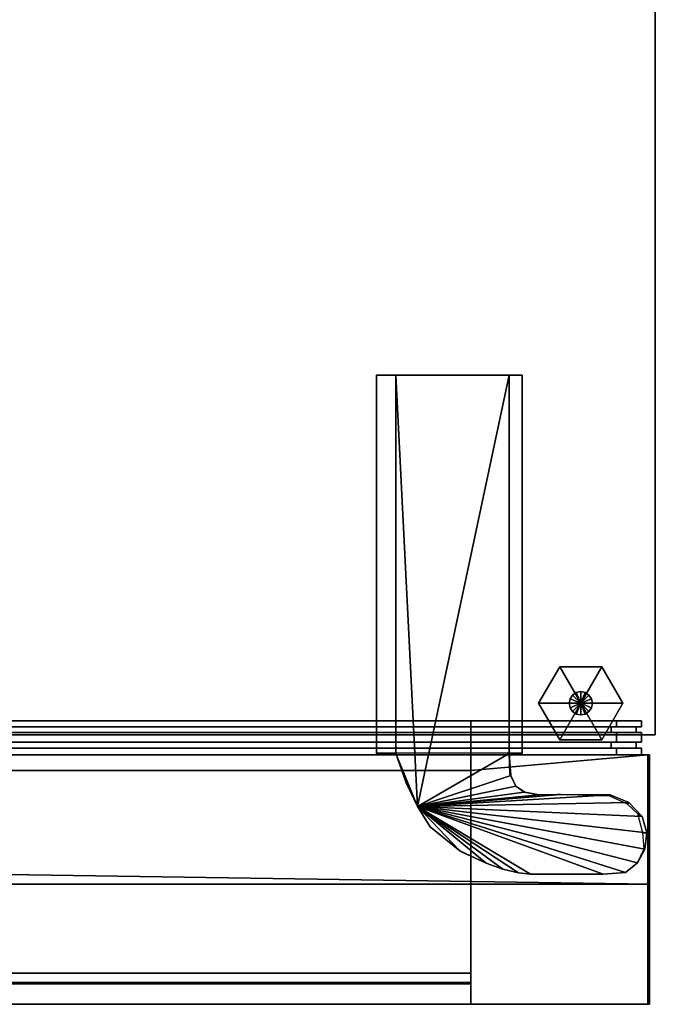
# Model space of a CAD drawing. Extents: x -17.9 to 17.9, y -13.9 to 13.9.
# Tile 4 of 4: x 9 to 17.9, y -13.9 to 0. Entities that reach past the tile are written whole.
import ezdxf

# ---------------------------------------------------------------- set-up
doc = ezdxf.new("R2010")
doc.units = 0
doc.linetypes.add('SOLIDLINE', pattern=[0])
doc.layers.add('BSH_B36CL80ENS_SYMBOL__2', color=7, linetype='SOLIDLINE')
doc.layers.add('BSH_B36CL80ENS_SYMBOL__3', color=7, linetype='SOLIDLINE')

msp = doc.modelspace()

# ---------------------------------------------------------------- linework, layer by layer
at = {"layer": 'BSH_B36CL80ENS_SYMBOL__2', "color": 7}
for points in [[(-17.9203, -10.0763, 0.632927), (-17.9203, 13.8704, 0.632927), (17.9203, 13.8704, 0.632927), (17.9203, -10.0763, 0.632927)], [(-17.9203, 13.8704, 71.2279), (-17.9203, -10.0763, 71.2279), (17.9203, -10.0763, 71.2279), (17.9203, 13.8704, 71.2279)], [(17.9203, 13.8704, 0.632927), (17.9203, 13.8704, 71.2279), (17.9203, -10.0763, 71.2279), (17.9203, -10.0763, 0.632927)], [(13.9918, -5.00943, 71.3807), (13.9918, -5.00638, 70.4769), (13.9918, -10.333, 70.4769), (13.9918, -10.336, 71.3807)], [(13.9918, -10.333, 70.4769), (13.9918, -5.00638, 70.4769), (14.2652, -5.00638, 70.4769), (14.2652, -10.333, 70.4769)], [(13.9918, -5.00638, 70.4769), (13.9918, -5.00943, 71.3807), (14.2652, -5.00943, 71.3807), (14.2652, -5.00638, 70.4769)], [(13.9918, -5.00943, 71.3807), (13.9918, -10.336, 71.3807), (14.2652, -10.336, 71.3807), (14.2652, -5.00943, 71.3807)], [(14.2652, -5.00638, 70.4769), (15.8625, -5.00638, 70.4769), (15.8625, -10.333, 70.4769), (14.2652, -10.333, 70.4769)], [(14.2652, -5.00943, 71.3807), (15.8625, -5.00943, 71.3807), (15.8625, -5.00638, 70.4769), (14.2652, -5.00638, 70.4769)], [(14.569, -11.0847, 71.3807), (15.8625, -5.00943, 71.3807), (14.2652, -5.00943, 71.3807)], [(14.569, -11.0847, 71.3807), (14.2652, -5.00943, 71.3807), (14.2652, -10.336, 71.3807)], [(14.569, -11.0847, 71.3807), (15.8625, -10.336, 71.3807), (15.8625, -5.00943, 71.3807)], [(16.0449, -5.00943, 71.3807), (16.0449, -5.00638, 70.4769), (15.8625, -5.00638, 70.4769), (15.8625, -5.00943, 71.3807)], [(16.0449, -5.00638, 70.4769), (16.0449, -10.333, 70.4769), (15.8625, -10.333, 70.4769), (15.8625, -5.00638, 70.4769)], [(16.0449, -10.336, 71.3807), (16.0449, -5.00943, 71.3807), (15.8625, -5.00943, 71.3807), (15.8625, -10.336, 71.3807)], [(16.0449, -5.00638, 70.4769), (16.0449, -5.00943, 71.3807), (16.0449, -10.336, 71.3807), (16.0449, -10.333, 70.4769)], [(16.7187, -9.5671, 0.748782), (16.7062, -9.62977, 0.748782), (16.87, -9.62977, 0.748783)], [(16.7542, -9.51397, 0.748782), (16.7187, -9.5671, 0.748782), (16.87, -9.62977, 0.748783)], [(16.8073, -9.47848, 0.748782), (16.7542, -9.51397, 0.748782), (16.87, -9.62977, 0.748783)], [(16.87, -9.46601, 0.748782), (16.8073, -9.47848, 0.748782), (16.87, -9.62977, 0.748783)], [(16.9327, -9.47848, 0.748782), (16.87, -9.46601, 0.748782), (16.87, -9.62977, 0.748783)], [(16.9858, -9.51397, 0.748782), (16.9327, -9.47848, 0.748782), (16.87, -9.62977, 0.748783)], [(17.0213, -9.5671, 0.748782), (16.9858, -9.51397, 0.748782), (16.87, -9.62977, 0.748783)], [(17.0338, -9.62977, 0.748782), (17.0213, -9.5671, 0.748782), (16.87, -9.62977, 0.748783)], [(16.7062, -9.62977, 0.748782), (16.7187, -9.69243, 0.748782), (16.87, -9.62977, 0.748783)], [(16.7187, -9.69243, 0.748782), (16.7542, -9.74556, 0.748782), (16.87, -9.62977, 0.748783)], [(16.7542, -9.74556, 0.748782), (16.8073, -9.78106, 0.748782), (16.87, -9.62977, 0.748783)], [(16.8073, -9.78106, 0.748782), (16.87, -9.79352, 0.748782), (16.87, -9.62977, 0.748783)], [(17.0213, -9.69243, 0.748782), (17.0338, -9.62977, 0.748782), (16.87, -9.62977, 0.748783)], [(16.9858, -9.74556, 0.748782), (17.0213, -9.69243, 0.748782), (16.87, -9.62977, 0.748783)], [(16.9327, -9.78106, 0.748782), (16.9858, -9.74556, 0.748782), (16.87, -9.62977, 0.748783)], [(16.87, -9.79352, 0.748782), (16.9327, -9.78106, 0.748782), (16.87, -9.62977, 0.748783)], [(-15.2857, -9.95989, 37.1333), (15.322, -9.95989, 37.1333), (15.322, -9.87727, 37.1333), (-15.2857, -9.87727, 37.1333)], [(-15.2857, -9.87727, 27.6807), (15.322, -9.87727, 27.6807), (15.322, -9.95989, 27.6807), (-15.2857, -9.95989, 27.6807)], [(-15.2857, -9.95989, 26.1047), (15.322, -9.95989, 26.1047), (15.322, -9.87727, 26.1047), (-15.2857, -9.87727, 26.1047)], [(-15.2857, -9.87727, 2.07591), (15.322, -9.87727, 2.07591), (15.322, -9.95989, 2.07591), (-15.2857, -9.95989, 2.07591)], [(-15.2857, -9.95989, 27.7561), (15.322, -9.95989, 27.7561), (15.322, -10.0429, 27.7561), (-15.2857, -10.0429, 27.7561)], [(15.322, -9.95989, 37.1333), (-15.2857, -9.95989, 37.1333), (-15.2857, -9.95989, 37.058), (15.322, -9.95989, 37.058)], [(15.322, -9.95989, 37.058), (-15.2857, -9.95989, 37.058), (-15.2857, -10.0429, 37.058), (15.322, -10.0429, 37.058)], [(-15.2857, -9.95989, 27.6807), (15.322, -9.95989, 27.6807), (15.322, -9.95989, 27.7561), (-15.2857, -9.95989, 27.7561)], [(-15.2857, -9.95989, 2.15126), (15.322, -9.95989, 2.15126), (15.322, -10.0429, 2.15126), (-15.2857, -10.0429, 2.15126)], [(15.322, -9.95989, 26.1047), (-15.2857, -9.95989, 26.1047), (-15.2857, -9.95989, 26.0293), (15.322, -9.95989, 26.0293)], [(15.322, -9.95989, 26.0293), (-15.2857, -9.95989, 26.0293), (-15.2857, -10.0429, 26.0293), (15.322, -10.0429, 26.0293)], [(-15.2857, -9.95989, 2.07591), (15.322, -9.95989, 2.07591), (15.322, -9.95989, 2.15126), (-15.2857, -9.95989, 2.15126)], [(2.53211, -9.95989, 38.2839), (2.53211, -9.87726, 38.2839), (17.3717, -9.8772, 38.2839), (17.3717, -9.95989, 38.2839)], [(2.53211, -9.95989, 69.9362), (17.3717, -9.95989, 69.9362), (17.3717, -9.87727, 69.9362), (2.53211, -9.87727, 69.9362)], [(2.53211, -9.95989, 69.9362), (2.53211, -9.95996, 69.8608), (17.2963, -9.95989, 69.8608), (17.3717, -9.95989, 69.9362)], [(2.53211, -9.95989, 38.2839), (17.3717, -9.95989, 38.2839), (17.2963, -9.95989, 38.3592), (2.53211, -9.95996, 38.3592)], [(2.53211, -9.95996, 69.8608), (2.53211, -10.0429, 69.8608), (17.2963, -10.0429, 69.8608), (17.2963, -9.95989, 69.8608)], [(2.53211, -9.95996, 38.3592), (17.2963, -9.95989, 38.3592), (17.2963, -10.0429, 38.3592), (2.53211, -10.0429, 38.3592)], [(15.322, -9.95989, 37.1333), (17.7263, -9.95989, 37.1333), (17.7263, -9.87727, 37.1333), (15.322, -9.87727, 37.1333)], [(15.322, -9.95989, 26.1047), (17.7263, -9.95989, 26.1047), (17.7263, -9.87727, 26.1047), (15.322, -9.87727, 26.1047)], [(15.322, -9.87727, 2.07591), (17.7263, -9.87727, 2.07591), (17.7263, -9.95989, 2.07591), (15.322, -9.95989, 2.07591)], [(15.322, -9.87727, 27.6807), (17.7263, -9.87727, 27.6807), (17.7263, -9.95989, 27.6807), (15.322, -9.95989, 27.6807)], [(15.322, -9.95989, 37.058), (15.322, -10.0429, 37.058), (17.651, -10.0429, 37.058), (17.651, -9.95989, 37.058)], [(15.322, -9.95989, 27.7561), (17.651, -9.95989, 27.7561), (17.651, -10.0429, 27.7561), (15.322, -10.0429, 27.7561)], [(15.322, -9.95989, 27.6807), (17.7263, -9.95989, 27.6807), (17.651, -9.95989, 27.7561), (15.322, -9.95989, 27.7561)], [(15.322, -9.95989, 2.15126), (17.651, -9.95989, 2.15126), (17.651, -10.0429, 2.15126), (15.322, -10.0429, 2.15126)], [(15.322, -9.95989, 2.07591), (17.7263, -9.95989, 2.07591), (17.651, -9.95989, 2.15126), (15.322, -9.95989, 2.15126)], [(15.322, -9.95989, 26.1047), (15.322, -9.95989, 26.0293), (17.651, -9.95989, 26.0293), (17.7263, -9.95989, 26.1047)], [(15.322, -9.95989, 26.0293), (15.322, -10.0429, 26.0293), (17.651, -10.0429, 26.0293), (17.651, -9.95989, 26.0293)], [(15.322, -9.95989, 37.1333), (15.322, -9.95989, 37.058), (17.651, -9.95989, 37.058), (17.7263, -9.95989, 37.1333)], [(17.3717, -9.95989, 41.1724), (17.2963, -9.95989, 41.1724), (17.2963, -9.95989, 38.3592), (17.3717, -9.95989, 38.2839)], [(17.2963, -9.95989, 41.1724), (17.2963, -9.95989, 68.7649), (17.2963, -10.0429, 68.7649), (17.2963, -10.0429, 41.1724)], [(17.3717, -9.95989, 41.1724), (17.3717, -9.95989, 68.7649), (17.2963, -9.95989, 68.7649), (17.2963, -9.95989, 41.1724)], [(17.2963, -9.95989, 41.1724), (17.2963, -10.0429, 41.1724), (17.2963, -10.0429, 38.3592), (17.2963, -9.95989, 38.3592)], [(17.2963, -9.95989, 68.7649), (17.2963, -9.95989, 69.8608), (17.2963, -10.0429, 69.8608), (17.2963, -10.0429, 68.7649)], [(17.3717, -9.95989, 68.7649), (17.3717, -9.95989, 69.9362), (17.2963, -9.95989, 69.8608), (17.2963, -9.95989, 68.7649)], [(17.3717, -9.95989, 41.1724), (17.3717, -9.95989, 38.2839), (17.3717, -9.8772, 38.2839), (17.3717, -9.87721, 41.1724)], [(17.3717, -9.95989, 68.7649), (17.3717, -9.95989, 41.1724), (17.3717, -9.87721, 41.1724), (17.3717, -9.87726, 68.7649)], [(17.3717, -9.95989, 68.7649), (17.3717, -9.87726, 68.7649), (17.3717, -9.87727, 69.9362), (17.3717, -9.95989, 69.9362)], [(17.7263, -9.95989, 36.4766), (17.651, -9.95989, 36.4766), (17.651, -9.95989, 27.7561), (17.7263, -9.95989, 27.6807)], [(17.7263, -9.95989, 36.4766), (17.7263, -9.95989, 37.1333), (17.651, -9.95989, 37.058), (17.651, -9.95989, 36.4766)], [(17.7263, -9.95989, 25.448), (17.651, -9.95989, 25.448), (17.651, -9.95989, 2.15126), (17.7263, -9.95989, 2.07591)], [(17.651, -9.95989, 36.4766), (17.651, -10.0429, 36.4766), (17.651, -10.0429, 27.7561), (17.651, -9.95989, 27.7561)], [(17.651, -9.95989, 25.448), (17.651, -10.0429, 25.448), (17.651, -10.0429, 2.15126), (17.651, -9.95989, 2.15126)], [(17.651, -9.95989, 36.4766), (17.651, -9.95989, 37.058), (17.651, -10.0429, 37.058), (17.651, -10.0429, 36.4766)], [(17.7263, -9.95989, 25.448), (17.7263, -9.95989, 26.1047), (17.651, -9.95989, 26.0293), (17.651, -9.95989, 25.448)], [(17.651, -9.95989, 25.448), (17.651, -9.95989, 26.0293), (17.651, -10.0429, 26.0293), (17.651, -10.0429, 25.448)], [(17.7263, -9.87727, 36.4766), (17.7263, -9.95989, 36.4766), (17.7263, -9.95989, 27.6807), (17.7263, -9.87727, 27.6807)], [(17.7263, -9.87727, 25.448), (17.7263, -9.95989, 25.448), (17.7263, -9.95989, 2.07591), (17.7263, -9.87727, 2.07591)], [(17.7263, -9.87727, 36.4766), (17.7263, -9.87727, 37.1333), (17.7263, -9.95989, 37.1333), (17.7263, -9.95989, 36.4766)], [(17.7263, -9.87727, 25.448), (17.7263, -9.87727, 26.1047), (17.7263, -9.95989, 26.1047), (17.7263, -9.95989, 25.448)], [(17.9203, -10.0763, 0.632927), (17.9203, -10.0763, 71.2279), (-17.9203, -10.0763, 71.2279), (-17.9203, -10.0763, 0.632927)], [(15.322, -10.0429, 37.1333), (-15.2857, -10.0429, 37.1333), (-15.2857, -10.1769, 37.1333), (15.322, -10.1769, 37.1333)], [(15.322, -10.0429, 27.6807), (-15.2857, -10.0429, 27.6807), (-15.2857, -10.0429, 27.7561), (15.322, -10.0429, 27.7561)], [(-15.2857, -10.0429, 27.6807), (15.322, -10.0429, 27.6807), (15.322, -10.1769, 27.6807), (-15.2857, -10.1769, 27.6807)], [(15.322, -10.0429, 2.07591), (-15.2857, -10.0429, 2.07591), (-15.2857, -10.0429, 2.15126), (15.322, -10.0429, 2.15126)], [(-15.2857, -10.0429, 2.07591), (15.322, -10.0429, 2.07591), (15.322, -10.1769, 2.07591), (-15.2857, -10.1769, 2.07591)], [(-15.2857, -10.0429, 26.1047), (15.322, -10.0429, 26.1047), (15.322, -10.0429, 26.0293), (-15.2857, -10.0429, 26.0293)], [(15.322, -10.0429, 26.1047), (-15.2857, -10.0429, 26.1047), (-15.2857, -10.1769, 26.1047), (15.322, -10.1769, 26.1047)], [(-15.2857, -10.0429, 37.1333), (15.322, -10.0429, 37.1333), (15.322, -10.0429, 37.058), (-15.2857, -10.0429, 37.058)], [(2.53211, -10.0429, 38.2839), (2.53211, -10.0429, 38.3592), (17.2963, -10.0429, 38.3592), (17.3717, -10.0429, 38.2839)], [(2.53211, -10.1769, 38.2839), (2.53211, -10.0429, 38.2839), (17.3717, -10.0429, 38.2839), (17.3717, -10.1769, 38.2839)], [(2.53211, -10.0429, 69.9362), (17.3717, -10.0429, 69.9362), (17.2963, -10.0429, 69.8608), (2.53211, -10.0429, 69.8608)], [(2.53211, -10.1769, 69.9362), (17.3717, -10.1769, 69.9362), (17.3717, -10.0429, 69.9362), (2.53211, -10.0429, 69.9362)], [(15.322, -10.0429, 37.1333), (17.7263, -10.0429, 37.1333), (17.651, -10.0429, 37.058), (15.322, -10.0429, 37.058)], [(15.322, -10.0429, 37.1333), (15.322, -10.1769, 37.1333), (17.7263, -10.1769, 37.1333), (17.7263, -10.0429, 37.1333)], [(15.322, -10.0429, 26.1047), (17.7263, -10.0429, 26.1047), (17.651, -10.0429, 26.0293), (15.322, -10.0429, 26.0293)], [(15.322, -10.0429, 26.1047), (15.322, -10.1769, 26.1047), (17.7263, -10.1769, 26.1047), (17.7263, -10.0429, 26.1047)], [(15.322, -10.0429, 2.07591), (15.322, -10.0429, 2.15126), (17.651, -10.0429, 2.15126), (17.7263, -10.0429, 2.07591)], [(15.322, -10.0429, 2.07591), (17.7263, -10.0429, 2.07591), (17.7263, -10.1769, 2.07591), (15.322, -10.1769, 2.07591)], [(15.322, -10.0429, 27.6807), (17.7263, -10.0429, 27.6807), (17.7263, -10.1769, 27.6807), (15.322, -10.1769, 27.6807)], [(15.322, -10.0429, 27.6807), (15.322, -10.0429, 27.7561), (17.651, -10.0429, 27.7561), (17.7263, -10.0429, 27.6807)], [(17.3717, -10.0429, 68.7649), (17.2963, -10.0429, 68.7649), (17.2963, -10.0429, 69.8608), (17.3717, -10.0429, 69.9362)], [(17.3717, -10.0429, 41.1724), (17.3717, -10.0429, 38.2839), (17.2963, -10.0429, 38.3592), (17.2963, -10.0429, 41.1724)], [(17.3717, -10.0429, 68.7649), (17.3717, -10.0429, 41.1724), (17.2963, -10.0429, 41.1724), (17.2963, -10.0429, 68.7649)], [(17.3717, -10.1769, 68.7649), (17.3717, -10.0429, 68.7649), (17.3717, -10.0429, 69.9362), (17.3717, -10.1769, 69.9362)], [(17.3717, -10.1769, 41.1724), (17.3717, -10.1769, 38.2839), (17.3717, -10.0429, 38.2839), (17.3717, -10.0429, 41.1724)], [(17.3717, -10.1769, 68.7649), (17.3717, -10.1769, 41.1724), (17.3717, -10.0429, 41.1724), (17.3717, -10.0429, 68.7649)], [(17.7263, -10.0429, 36.4766), (17.7263, -10.0429, 27.6807), (17.651, -10.0429, 27.7561), (17.651, -10.0429, 36.4766)], [(17.7263, -10.0429, 25.448), (17.651, -10.0429, 25.448), (17.651, -10.0429, 26.0293), (17.7263, -10.0429, 26.1047)], [(17.7263, -10.0429, 25.448), (17.7263, -10.0429, 2.07591), (17.651, -10.0429, 2.15126), (17.651, -10.0429, 25.448)], [(17.7263, -10.0429, 36.4766), (17.651, -10.0429, 36.4766), (17.651, -10.0429, 37.058), (17.7263, -10.0429, 37.1333)], [(17.7263, -10.0429, 36.4766), (17.7263, -10.1769, 37.1333), (17.7263, -10.1769, 27.6807), (17.7263, -10.0429, 27.6807)], [(17.7263, -10.0429, 25.448), (17.7263, -10.1769, 25.448), (17.7263, -10.1769, 2.07591), (17.7263, -10.0429, 2.07591)], [(17.7263, -10.0429, 25.448), (17.7263, -10.0429, 26.1047), (17.7263, -10.1769, 26.1047), (17.7263, -10.1769, 25.448)], [(17.7263, -10.0429, 36.4766), (17.7263, -10.0429, 37.1333), (17.7263, -10.1769, 37.1333)], [(-15.2857, -10.1769, 27.6807), (15.322, -10.1769, 27.6807), (15.322, -10.1769, 27.7561), (-15.2857, -10.1769, 27.7561)], [(15.322, -10.1769, 37.058), (-15.2857, -10.1769, 37.058), (-15.2857, -10.2599, 37.058), (15.322, -10.2599, 37.058)], [(-15.2857, -10.1769, 27.7561), (15.322, -10.1769, 27.7561), (15.322, -10.2599, 27.7561), (-15.2857, -10.2599, 27.7561)], [(15.322, -10.1769, 26.0293), (-15.2857, -10.1769, 26.0293), (-15.2857, -10.2599, 26.0293), (15.322, -10.2599, 26.0293)], [(-15.2857, -10.1769, 2.15126), (15.322, -10.1769, 2.15126), (15.322, -10.2599, 2.15126), (-15.2857, -10.2599, 2.15126)], [(-15.2857, -10.1769, 2.07591), (15.322, -10.1769, 2.07591), (15.322, -10.1769, 2.15126), (-15.2857, -10.1769, 2.15126)], [(15.322, -10.1769, 37.1333), (-15.2857, -10.1769, 37.1333), (-15.2857, -10.1769, 37.058), (15.322, -10.1769, 37.058)], [(15.322, -10.1769, 26.1047), (-15.2857, -10.1769, 26.1047), (-15.2857, -10.1769, 26.0293), (15.322, -10.1769, 26.0293)], [(15.322, -10.2599, 37.1333), (-15.2857, -10.2599, 37.1333), (-15.2857, -10.3582, 37.1333), (15.322, -10.3582, 37.1333)], [(15.322, -10.2599, 27.6807), (-15.2857, -10.2599, 27.6807), (-15.2857, -10.2599, 27.7561), (15.322, -10.2599, 27.7561)], [(-15.2857, -10.2599, 37.1333), (15.322, -10.2599, 37.1333), (15.322, -10.2599, 37.058), (-15.2857, -10.2599, 37.058)], [(-15.2857, -10.2599, 26.1047), (15.322, -10.2599, 26.1047), (15.322, -10.2599, 26.0293), (-15.2857, -10.2599, 26.0293)], [(-15.2857, -10.2599, 2.07591), (15.322, -10.2599, 2.07591), (15.322, -10.3582, 2.07591), (-15.2857, -10.3582, 2.07591)], [(15.322, -10.2599, 2.07591), (-15.2857, -10.2599, 2.07591), (-15.2857, -10.2599, 2.15126), (15.322, -10.2599, 2.15126)], [(15.322, -10.2599, 26.1047), (-15.2857, -10.2599, 26.1047), (-15.2857, -10.3582, 26.1047), (15.322, -10.3582, 26.1047)], [(-15.2857, -10.2599, 27.6807), (15.322, -10.2599, 27.6807), (15.322, -10.3582, 27.6807), (-15.2857, -10.3582, 27.6807)], [(2.53211, -10.177, 69.8608), (2.53211, -10.26, 69.8608), (17.2963, -10.2599, 69.8608), (17.2963, -10.1769, 69.8608)], [(2.53211, -10.1769, 69.9362), (2.53211, -10.177, 69.8608), (17.2963, -10.1769, 69.8608), (17.3717, -10.1769, 69.9362)], [(2.53211, -10.26, 38.3592), (2.53211, -10.177, 38.3592), (17.2963, -10.1769, 38.3592), (17.2963, -10.2599, 38.3592)], [(2.53211, -10.1769, 38.2839), (17.3717, -10.1769, 38.2839), (17.2963, -10.1769, 38.3592), (2.53211, -10.177, 38.3592)], [(2.53211, -10.2599, 69.9362), (2.53211, -10.3582, 69.9362), (17.3717, -10.3582, 69.9362), (17.3717, -10.2599, 69.9362)], [(2.53211, -10.2599, 38.2839), (2.53211, -10.26, 38.3592), (17.2963, -10.2599, 38.3592), (17.3717, -10.2599, 38.2839)], [(2.53211, -10.2599, 69.9362), (17.3717, -10.2599, 69.9362), (17.2963, -10.2599, 69.8608), (2.53211, -10.26, 69.8608)], [(2.53211, -10.2599, 38.2839), (17.3717, -10.2599, 38.2839), (17.3717, -10.3582, 38.2839), (2.53211, -10.3582, 38.2839)], [(15.322, -10.1769, 37.1333), (15.322, -10.1769, 37.058), (17.651, -10.1769, 37.058), (17.7263, -10.1769, 37.1333)], [(15.322, -10.1769, 27.6807), (17.7263, -10.1769, 27.6807), (17.651, -10.1769, 27.7561), (15.322, -10.1769, 27.7561)], [(15.322, -10.1769, 27.7561), (17.651, -10.1769, 27.7561), (17.651, -10.2599, 27.7561), (15.322, -10.2599, 27.7561)], [(15.322, -10.1769, 37.058), (15.322, -10.2599, 37.058), (17.651, -10.2599, 37.058), (17.651, -10.1769, 37.058)], [(15.322, -10.1769, 26.1047), (15.322, -10.1769, 26.0293), (17.651, -10.1769, 26.0293), (17.7263, -10.1769, 26.1047)], [(15.322, -10.1769, 2.07591), (17.7263, -10.1769, 2.07591), (17.651, -10.1769, 2.15126), (15.322, -10.1769, 2.15126)], [(15.322, -10.1769, 2.15126), (17.651, -10.1769, 2.15126), (17.651, -10.2599, 2.15126), (15.322, -10.2599, 2.15126)], [(15.322, -10.1769, 26.0293), (15.322, -10.2599, 26.0293), (17.651, -10.2599, 26.0293), (17.651, -10.1769, 26.0293)], [(15.322, -10.2599, 27.6807), (17.7263, -10.2599, 27.6807), (17.7263, -10.3582, 27.6807), (15.322, -10.3582, 27.6807)], [(15.322, -10.2599, 2.07591), (17.7263, -10.2599, 2.07591), (17.7263, -10.3582, 2.07591), (15.322, -10.3582, 2.07591)], [(15.322, -10.2599, 26.1047), (17.7263, -10.2599, 26.1047), (17.651, -10.2599, 26.0293), (15.322, -10.2599, 26.0293)], [(15.322, -10.2599, 2.07591), (15.322, -10.2599, 2.15126), (17.651, -10.2599, 2.15126), (17.7263, -10.2599, 2.07591)], [(15.322, -10.2599, 26.1047), (15.322, -10.3582, 26.1047), (17.7263, -10.3582, 26.1047), (17.7263, -10.2599, 26.1047)], [(15.322, -10.2599, 37.1333), (15.322, -10.3582, 37.1333), (17.7263, -10.3582, 37.1333), (17.7263, -10.2599, 37.1333)], [(15.322, -10.2599, 27.6807), (15.322, -10.2599, 27.7561), (17.651, -10.2599, 27.7561), (17.7263, -10.2599, 27.6807)], [(15.322, -10.2599, 37.1333), (17.7263, -10.2599, 37.1333), (17.651, -10.2599, 37.058), (15.322, -10.2599, 37.058)], [(17.2963, -10.2599, 68.7649), (17.2963, -10.1769, 68.7649), (17.2963, -10.1769, 69.8608), (17.2963, -10.2599, 69.8608)], [(17.3717, -10.1769, 41.1724), (17.2963, -10.1769, 41.1724), (17.2963, -10.1769, 38.3592), (17.3717, -10.1769, 38.2839)], [(17.3717, -10.1769, 41.1724), (17.3717, -10.1769, 68.7649), (17.2963, -10.1769, 68.7649), (17.2963, -10.1769, 41.1724)], [(17.2963, -10.2599, 41.1724), (17.2963, -10.2599, 38.3592), (17.2963, -10.1769, 38.3592), (17.2963, -10.1769, 41.1724)], [(17.3717, -10.1769, 68.7649), (17.3717, -10.1769, 69.9362), (17.2963, -10.1769, 69.8608), (17.2963, -10.1769, 68.7649)], [(17.2963, -10.2599, 68.7649), (17.2963, -10.2599, 41.1724), (17.2963, -10.1769, 41.1724), (17.2963, -10.1769, 68.7649)], [(17.3717, -10.2599, 68.7649), (17.2963, -10.2599, 68.7649), (17.2963, -10.2599, 69.8608), (17.3717, -10.2599, 69.9362)], [(17.3717, -10.2599, 41.1724), (17.3717, -10.2599, 38.2839), (17.2963, -10.2599, 38.3592), (17.2963, -10.2599, 41.1724)], [(17.3717, -10.2599, 68.7649), (17.3717, -10.2599, 41.1724), (17.2963, -10.2599, 41.1724), (17.2963, -10.2599, 68.7649)], [(17.3717, -10.2599, 41.1724), (17.3717, -10.3582, 41.1724), (17.3717, -10.3582, 38.2839), (17.3717, -10.2599, 38.2839)], [(17.3717, -10.2599, 41.1724), (17.3717, -10.2599, 68.7649), (17.3717, -10.3582, 68.7649), (17.3717, -10.3582, 41.1724)], [(17.3717, -10.2599, 68.7649), (17.3717, -10.2599, 69.9362), (17.3717, -10.3582, 69.9362), (17.3717, -10.3582, 68.7649)], [(17.7263, -10.1769, 37.1333), (17.651, -10.1769, 37.058), (17.651, -10.1769, 27.7561), (17.7263, -10.1769, 27.6807)], [(17.651, -10.1769, 37.058), (17.651, -10.2599, 37.058), (17.651, -10.2599, 27.7561), (17.651, -10.1769, 27.7561)], [(17.7263, -10.1769, 25.448), (17.651, -10.1769, 25.448), (17.651, -10.1769, 2.15126), (17.7263, -10.1769, 2.07591)], [(17.651, -10.1769, 25.448), (17.651, -10.2599, 25.448), (17.651, -10.2599, 2.15126), (17.651, -10.1769, 2.15126)], [(17.7263, -10.1769, 25.448), (17.7263, -10.1769, 26.1047), (17.651, -10.1769, 26.0293), (17.651, -10.1769, 25.448)], [(17.651, -10.1769, 25.448), (17.651, -10.1769, 26.0293), (17.651, -10.2599, 26.0293), (17.651, -10.2599, 25.448)], [(17.7263, -10.2599, 25.448), (17.651, -10.2599, 25.448), (17.651, -10.2599, 26.0293), (17.7263, -10.2599, 26.1047)], [(17.7263, -10.2599, 25.448), (17.7263, -10.2599, 2.07591), (17.651, -10.2599, 2.15126), (17.651, -10.2599, 25.448)], [(17.651, -10.2599, 37.058), (17.7263, -10.2599, 37.1333), (17.7263, -10.2599, 27.6807), (17.651, -10.2599, 27.7561)], [(17.7263, -10.2599, 25.448), (17.7263, -10.3582, 25.448), (17.7263, -10.3582, 2.07591), (17.7263, -10.2599, 2.07591)], [(17.7263, -10.2599, 37.1333), (17.7263, -10.3582, 37.1333), (17.7263, -10.3582, 27.6807), (17.7263, -10.2599, 27.6807)], [(17.7263, -10.2599, 25.448), (17.7263, -10.2599, 26.1047), (17.7263, -10.3582, 26.1047), (17.7263, -10.3582, 25.448)], [(15.322, -10.3582, 27.2131), (-15.2857, -10.3582, 27.2144), (-15.2857, -10.3582, 27.6807), (15.322, -10.3582, 27.6807)], [(15.322, -10.3582, 27.2131), (15.322, -13.8704, 27.2131), (-15.2857, -13.8704, 27.2143), (-15.2857, -10.3582, 27.2144)], [(15.322, -10.3582, 0.96479), (-15.2857, -10.3582, 0.966034), (-15.2857, -10.3582, 2.07591), (15.322, -10.3582, 2.07591)], [(15.322, -10.3582, 0.96479), (15.322, -13.8704, 0.964783), (-15.2857, -13.8704, 0.965984), (-15.2857, -10.3582, 0.966034)], [(-15.2857, -10.3582, 26.6664), (15.322, -10.3582, 26.664), (15.322, -10.3582, 26.1047), (-15.2857, -10.3582, 26.1047)], [(-15.2857, -10.5749, 26.6653), (15.322, -10.5749, 26.6653), (15.322, -10.3582, 26.664), (-15.2857, -10.3582, 26.6664)], [(-15.2857, -10.5749, 37.694), (15.322, -10.5749, 37.694), (15.322, -10.3582, 37.6927), (-15.2857, -10.3582, 37.6951)], [(-15.2857, -10.3582, 37.6951), (15.322, -10.3582, 37.6927), (15.322, -10.3582, 37.1333), (-15.2857, -10.3582, 37.1333)], [(2.53211, -13.8704, 38.1938), (2.53211, -10.3582, 38.1937), (17.8393, -10.3582, 38.1937), (17.8382, -13.8704, 38.1938)], [(2.53211, -10.3582, 38.1937), (2.53211, -10.3582, 38.2839), (17.3717, -10.3582, 38.2839), (17.8393, -10.3582, 38.1937)], [(2.53211, -10.3582, 70.4849), (17.8362, -10.3582, 70.4849), (17.3717, -10.3582, 69.9362), (2.53211, -10.3582, 69.9362)], [(2.53211, -11.9462, 70.4859), (17.8362, -12.176, 70.4849), (17.8362, -10.3582, 70.4849), (2.53211, -10.3582, 70.4849)], [(13.9918, -10.336, 71.3807), (13.9918, -10.333, 70.4769), (14.2652, -10.333, 70.4769), (14.2652, -10.336, 71.3807)], [(14.4106, -10.7525, 70.4769), (14.4106, -10.7525, 71.3807), (14.2652, -10.336, 71.3807), (14.2652, -10.333, 70.4769)], [(14.569, -11.0847, 71.3807), (14.2652, -10.336, 71.3807), (14.4106, -10.7525, 71.3807)], [(14.569, -11.0847, 71.3807), (15.8837, -10.6466, 71.3807), (15.8625, -10.336, 71.3807)], [(15.322, -10.5749, 37.694), (15.322, -13.8704, 37.6958), (17.8164, -13.8704, 37.6959), (17.8165, -10.3582, 37.6925)], [(15.322, -10.3582, 37.6927), (17.8165, -10.3582, 37.6925), (17.7263, -10.3582, 37.1333), (15.322, -10.3582, 37.1333)], [(15.322, -10.5749, 37.694), (17.8165, -10.3582, 37.6925), (15.322, -10.3582, 37.6927)], [(15.322, -10.3582, 27.2131), (15.322, -10.3582, 27.6807), (17.7263, -10.3582, 27.6807), (17.8165, -10.3582, 27.213)], [(15.322, -10.3582, 26.664), (17.8165, -10.3582, 26.6638), (17.7263, -10.3582, 26.1047), (15.322, -10.3582, 26.1047)], [(15.322, -10.3582, 27.2131), (17.8165, -10.3582, 27.213), (17.8164, -13.8704, 27.213), (15.322, -13.8704, 27.2131)], [(15.322, -10.5749, 26.6653), (17.8165, -10.3582, 26.6638), (15.322, -10.3582, 26.664)], [(15.322, -10.3582, 0.96479), (15.322, -10.3582, 2.07591), (17.7263, -10.3582, 2.07591), (17.8165, -10.3582, 0.964661)], [(15.322, -10.3582, 0.96479), (17.8165, -10.3582, 0.964661), (17.8164, -13.8704, 0.964661), (15.322, -13.8704, 0.964783)], [(15.322, -10.5749, 26.6653), (15.322, -13.8704, 26.6672), (17.8164, -13.8704, 26.6672), (17.8165, -10.3582, 26.6638)], [(15.8837, -10.6466, 71.3807), (15.8708, -10.6247, 70.4769), (15.8625, -10.333, 70.4769), (15.8625, -10.336, 71.3807)], [(16.0449, -10.333, 70.4769), (16.0449, -10.336, 71.3807), (15.8625, -10.336, 71.3807), (15.8625, -10.333, 70.4769)], [(17.8362, -10.3582, 68.7649), (17.3717, -10.3582, 68.7649), (17.3717, -10.3582, 69.9362), (17.8362, -10.3582, 70.4849)], [(17.837, -10.3582, 41.1724), (17.8393, -10.3582, 38.1937), (17.3717, -10.3582, 38.2839), (17.3717, -10.3582, 41.1724)], [(17.8362, -10.3582, 68.7649), (17.837, -10.3582, 41.1724), (17.3717, -10.3582, 41.1724), (17.3717, -10.3582, 68.7649)], [(17.8165, -10.3582, 37.6925), (17.8165, -10.3582, 36.6192), (17.7263, -10.3582, 37.1333)], [(17.8165, -10.3582, 25.448), (17.7263, -10.3582, 25.448), (17.7263, -10.3582, 26.1047), (17.8165, -10.3582, 26.6638)], [(17.8165, -10.3582, 25.448), (17.8165, -10.3582, 0.964661), (17.7263, -10.3582, 2.07591), (17.7263, -10.3582, 25.448)], [(17.8165, -10.3582, 36.6192), (17.8165, -10.3582, 27.213), (17.7263, -10.3582, 27.6807), (17.7263, -10.3582, 37.1333)], [(17.8165, -10.3582, 36.6192), (17.8164, -13.8704, 36.6475), (17.8164, -13.8704, 27.213), (17.8165, -10.3582, 27.213)], [(17.8165, -10.3582, 25.448), (17.8165, -10.3582, 26.6638), (17.8164, -13.8704, 26.6672), (17.8164, -13.8704, 25.5773)], [(17.8164, -13.8704, 25.5773), (17.8164, -13.8704, 0.964661), (17.8165, -10.3582, 0.964661), (17.8165, -10.3582, 25.448)], [(17.8165, -10.3582, 36.6192), (17.8165, -10.3582, 37.6925), (17.8164, -13.8704, 37.6959), (17.8164, -13.8704, 36.6475)], [(17.8362, -10.3582, 68.7649), (17.8364, -13.8704, 68.7649), (17.838, -13.8704, 41.1724), (17.837, -10.3582, 41.1724)], [(17.8364, -13.8704, 68.7649), (17.8362, -10.3582, 68.7649), (17.8362, -10.3582, 70.4849), (17.8362, -12.176, 70.4849)], [(17.837, -10.3582, 41.1724), (17.838, -13.8704, 41.1724), (17.8382, -13.8704, 38.1938), (17.8393, -10.3582, 38.1937)], [(15.322, -13.4332, 35.5029), (15.322, -10.5749, 37.694), (-15.2857, -10.5749, 37.694), (-15.2857, -13.4332, 35.5029)], [(15.322, -13.4332, 24.4742), (15.322, -10.5749, 26.6653), (-15.2857, -10.5749, 26.6653), (-15.2857, -13.4332, 24.4742)], [(14.569, -11.0847, 71.3807), (15.9546, -10.7974, 71.3807), (15.8837, -10.6466, 71.3807)], [(15.322, -10.5749, 26.6653), (15.322, -13.4332, 24.4742), (15.322, -13.5651, 24.5078)], [(15.322, -10.5749, 26.6653), (15.322, -13.5651, 24.5078), (15.322, -13.584, 25.577)], [(15.322, -10.5749, 26.6653), (15.322, -13.584, 25.577), (15.322, -13.8704, 26.6672)], [(15.322, -10.5749, 37.694), (15.322, -13.4332, 35.5029), (15.322, -13.5651, 35.5365)], [(15.322, -10.5749, 37.694), (15.322, -13.5651, 35.5365), (15.322, -13.584, 36.6057)], [(15.322, -10.5749, 37.694), (15.322, -13.584, 36.6057), (15.322, -13.8704, 37.6958)], [(15.9546, -10.7974, 71.3807), (15.9546, -10.7974, 70.4769), (15.8708, -10.6247, 70.4769), (15.8837, -10.6466, 71.3807)], [(14.4106, -10.7525, 71.3807), (14.4106, -10.7525, 70.4769), (14.569, -11.0847, 70.4769), (14.569, -11.0847, 71.3807)], [(14.569, -11.0847, 71.3807), (16.0747, -10.8827, 71.3807), (15.9546, -10.7974, 71.3807)], [(16.0747, -10.8827, 71.3807), (16.0824, -10.88, 70.4769), (15.9546, -10.7974, 70.4769), (15.9546, -10.7974, 71.3807)], [(14.569, -11.0847, 71.3807), (16.2844, -10.9187, 71.3807), (16.0747, -10.8827, 71.3807)], [(14.569, -11.0847, 71.3807), (17.2837, -10.9175, 71.3807), (16.5868, -10.9126, 71.3807)], [(14.569, -11.0847, 71.3807), (16.5868, -10.9126, 71.3807), (16.2844, -10.9187, 71.3807)], [(14.569, -11.0847, 71.3807), (17.5473, -11.0296, 71.3807), (17.2837, -10.9175, 71.3807)], [(16.2844, -10.9187, 71.3807), (16.2844, -10.9216, 70.4769), (16.0824, -10.88, 70.4769), (16.0747, -10.8827, 71.3807)], [(16.5868, -10.9126, 71.3807), (16.5374, -10.9153, 70.4769), (16.2844, -10.9216, 70.4769), (16.2844, -10.9187, 71.3807)], [(17.2837, -10.9175, 71.3807), (17.2786, -10.9379, 70.4769), (16.5374, -10.9153, 70.4769), (16.5868, -10.9126, 71.3807)], [(17.5473, -11.0296, 71.3807), (17.5285, -11.0502, 70.4769), (17.2786, -10.9379, 70.4769), (17.2837, -10.9175, 71.3807)], [(14.569, -11.0847, 71.3807), (17.7329, -11.2251, 71.3807), (17.5473, -11.0296, 71.3807)], [(14.569, -11.0847, 71.3807), (14.569, -11.0847, 70.4769), (14.7502, -11.3703, 70.4769), (14.7502, -11.3703, 71.3807)], [(14.569, -11.0847, 71.3807), (14.7502, -11.3703, 71.3807), (15.1653, -11.7083, 71.3807)], [(14.569, -11.0847, 71.3807), (15.1653, -11.7083, 71.3807), (15.5355, -11.8835, 71.3807)], [(14.569, -11.0847, 71.3807), (15.5355, -11.8835, 71.3807), (15.7704, -11.9671, 71.3807)], [(14.569, -11.0847, 71.3807), (15.7704, -11.9671, 71.3807), (15.9946, -12.0187, 71.3807)], [(14.569, -11.0847, 71.3807), (15.9946, -12.0187, 71.3807), (16.1604, -12.0361, 71.3807)], [(14.569, -11.0847, 71.3807), (16.1604, -12.0361, 71.3807), (17.1849, -12.0391, 71.3807)], [(14.569, -11.0847, 71.3807), (17.1849, -12.0391, 71.3807), (17.5015, -12.0146, 71.3807)], [(14.569, -11.0847, 71.3807), (17.5015, -12.0146, 71.3807), (17.6695, -11.8779, 71.3807)], [(14.569, -11.0847, 71.3807), (17.6695, -11.8779, 71.3807), (17.7739, -11.6867, 71.3804)], [(14.569, -11.0847, 71.3807), (17.7739, -11.6867, 71.3804), (17.8003, -11.4557, 71.3807)], [(14.569, -11.0847, 71.3807), (17.8003, -11.4557, 71.3807), (17.7329, -11.2251, 71.3807)], [(17.7329, -11.2251, 71.3807), (17.6757, -11.1861, 70.4769), (17.5285, -11.0502, 70.4769), (17.5473, -11.0296, 71.3807)], [(17.8003, -11.4557, 71.3807), (17.7453, -11.4557, 70.4769), (17.6757, -11.1861, 70.4769), (17.7329, -11.2251, 71.3807)], [(15.1973, -11.7294, 70.4769), (15.1653, -11.7083, 71.3807), (14.7502, -11.3703, 71.3807), (14.7502, -11.3703, 70.4769)], [(17.7739, -11.6867, 71.3804), (17.7639, -11.6796, 70.4838), (17.7453, -11.4557, 70.4769), (17.8003, -11.4557, 71.3807)], [(15.1653, -11.7083, 71.3807), (15.1973, -11.7294, 70.4769), (15.5355, -11.8835, 70.4769), (15.5355, -11.8835, 71.3807)], [(17.6695, -11.8779, 71.3807), (17.6695, -11.8779, 70.4769), (17.7639, -11.6796, 70.4838), (17.7739, -11.6867, 71.3804)], [(15.5355, -11.8835, 71.3807), (15.5355, -11.8835, 70.4769), (15.7704, -11.9671, 70.4769), (15.7704, -11.9671, 71.3807)], [(17.5015, -12.0146, 71.3807), (17.5015, -12.0146, 70.4769), (17.6695, -11.8779, 70.4769), (17.6695, -11.8779, 71.3807)], [(2.53211, -11.9462, 70.4859), (2.53211, -12.1762, 70.4861), (17.8362, -12.176, 70.4849)], [(15.9946, -12.0187, 71.3807), (15.7704, -11.9671, 71.3807), (15.7704, -11.9671, 70.4769), (15.9967, -12.0187, 70.4769)], [(15.9946, -12.0187, 71.3807), (15.9967, -12.0187, 70.4769), (16.1604, -12.0361, 70.4769), (16.1604, -12.0361, 71.3807)], [(17.1849, -12.0391, 70.4769), (17.1849, -12.0391, 71.3807), (16.1604, -12.0361, 71.3807), (16.1604, -12.0361, 70.4769)], [(17.1849, -12.0391, 71.3807), (17.1849, -12.0391, 70.4769), (17.5015, -12.0146, 70.4769), (17.5015, -12.0146, 71.3807)], [(17.8362, -12.176, 70.4849), (2.53211, -12.1762, 70.4861), (2.53211, -12.1762, 71.7183), (17.8362, -12.176, 71.7183)], [(2.53211, -13.8704, 71.7183), (17.8362, -13.8704, 71.7183), (17.8362, -12.176, 71.7183), (2.53211, -12.1762, 71.7183)], [(17.8364, -13.8704, 68.7649), (17.8362, -12.176, 70.4849), (17.8362, -12.176, 71.7183), (17.8362, -13.8704, 71.7183)], [(15.322, -13.5651, 35.5365), (15.322, -13.4332, 35.5029), (-15.2857, -13.4332, 35.5029), (-15.2857, -13.5651, 35.5365)], [(15.322, -13.5651, 24.5078), (15.322, -13.4332, 24.4742), (-15.2857, -13.4332, 24.4742), (-15.2857, -13.5651, 24.5078)], [(15.322, -13.584, 36.6057), (15.322, -13.5651, 35.5365), (-15.2857, -13.5651, 35.5365), (-15.2857, -13.584, 36.6057)], [(15.322, -13.584, 25.577), (15.322, -13.5651, 24.5078), (-15.2857, -13.5651, 24.5078), (-15.2857, -13.584, 25.577)], [(15.322, -13.8704, 36.6057), (15.322, -13.584, 36.6057), (-15.2857, -13.584, 36.6057), (-15.2857, -13.8704, 36.6057)], [(15.322, -13.8704, 25.577), (15.322, -13.584, 25.577), (-15.2857, -13.584, 25.577), (-15.2857, -13.8704, 25.577)], [(15.322, -13.8704, 26.6672), (15.322, -13.584, 25.577), (15.322, -13.8704, 25.577)], [(15.322, -13.8704, 37.6958), (15.322, -13.584, 36.6057), (15.322, -13.8704, 36.6057)], [(15.322, -13.8704, 36.6057), (-15.2857, -13.8704, 36.6057), (-15.2857, -13.8704, 27.2143), (15.322, -13.8704, 27.2131)], [(15.322, -13.8704, 25.577), (-15.2857, -13.8704, 25.577), (-15.2857, -13.8704, 0.965984), (15.322, -13.8704, 0.964783)], [(17.838, -13.8704, 41.1724), (2.53211, -13.8704, 41.1724), (2.53211, -13.8704, 38.1938), (17.8382, -13.8704, 38.1938)], [(2.53211, -13.8704, 41.1724), (17.838, -13.8704, 41.1724), (17.8364, -13.8704, 68.7649), (2.53211, -13.8704, 68.7649)], [(2.53211, -13.8704, 68.7649), (17.8364, -13.8704, 68.7649), (17.8362, -13.8704, 71.7183), (2.53211, -13.8704, 71.7183)], [(15.322, -13.8704, 36.6057), (15.322, -13.8704, 27.2131), (17.8164, -13.8704, 27.213), (17.8164, -13.8704, 36.6475)], [(15.322, -13.8704, 25.577), (15.322, -13.8704, 0.964783), (17.8164, -13.8704, 0.964661), (17.8164, -13.8704, 25.5773)], [(17.8164, -13.8704, 25.5773), (17.8164, -13.8704, 26.6672), (15.322, -13.8704, 26.6672), (15.322, -13.8704, 25.577)], [(17.8164, -13.8704, 36.6475), (17.8164, -13.8704, 37.6959), (15.322, -13.8704, 37.6958), (15.322, -13.8704, 36.6057)]]:
    msp.add_3dface(points, dxfattribs=at)
at = {"layer": 'BSH_B36CL80ENS_SYMBOL__3', "color": 7}
for points in [[(16.573, -9.1153, 0.38268), (16.276, -9.62977, 0.38268), (16.87, -9.62977, 0.38268)], [(16.573, -9.1153, 0.38268), (16.573, -9.1153), (16.276, -9.62977), (16.276, -9.62977, 0.38268)], [(16.573, -9.1153), (16.87, -9.62977), (16.276, -9.62977)], [(17.167, -9.1153, 0.38268), (16.573, -9.1153, 0.38268), (16.87, -9.62977, 0.38268)], [(17.167, -9.1153, 0.38268), (17.167, -9.1153), (16.573, -9.1153), (16.573, -9.1153, 0.38268)], [(17.167, -9.1153), (16.87, -9.62977), (16.573, -9.1153)], [(17.464, -9.62977, 0.38268), (17.167, -9.1153, 0.38268), (16.87, -9.62977, 0.38268)], [(17.464, -9.62977), (16.87, -9.62977), (17.167, -9.1153)], [(17.464, -9.62977, 0.38268), (17.464, -9.62977), (17.167, -9.1153), (17.167, -9.1153, 0.38268)], [(16.7187, -9.5671, 0.748782), (16.7187, -9.5671, 0.38248), (16.7062, -9.62977, 0.38248), (16.7062, -9.62977, 0.748782)], [(16.7187, -9.5671, 0.38248), (16.87, -9.62977, 0.38248), (16.7062, -9.62977, 0.38248)], [(16.7542, -9.51397, 0.748782), (16.7542, -9.51397, 0.38248), (16.7187, -9.5671, 0.38248), (16.7187, -9.5671, 0.748782)], [(16.7542, -9.51397, 0.38248), (16.87, -9.62977, 0.38248), (16.7187, -9.5671, 0.38248)], [(16.8073, -9.47848, 0.748782), (16.8073, -9.47848, 0.38248), (16.7542, -9.51397, 0.38248), (16.7542, -9.51397, 0.748782)], [(16.8073, -9.47848, 0.38248), (16.87, -9.62977, 0.38248), (16.7542, -9.51397, 0.38248)], [(16.87, -9.46601, 0.748782), (16.87, -9.46601, 0.38248), (16.8073, -9.47848, 0.38248), (16.8073, -9.47848, 0.748782)], [(16.87, -9.46601, 0.38248), (16.87, -9.62977, 0.38248), (16.8073, -9.47848, 0.38248)], [(16.9327, -9.47848, 0.748782), (16.9327, -9.47848, 0.38248), (16.87, -9.46601, 0.38248), (16.87, -9.46601, 0.748782)], [(16.9327, -9.47848, 0.38248), (16.87, -9.62977, 0.38248), (16.87, -9.46601, 0.38248)], [(16.9858, -9.51397, 0.38248), (16.87, -9.62977, 0.38248), (16.9327, -9.47848, 0.38248)], [(17.0213, -9.5671, 0.38248), (16.87, -9.62977, 0.38248), (16.9858, -9.51397, 0.38248)], [(17.0338, -9.62977, 0.38248), (16.87, -9.62977, 0.38248), (17.0213, -9.5671, 0.38248)], [(16.9858, -9.51397, 0.748782), (16.9858, -9.51397, 0.38248), (16.9327, -9.47848, 0.38248), (16.9327, -9.47848, 0.748782)], [(17.0213, -9.5671, 0.748782), (17.0213, -9.5671, 0.38248), (16.9858, -9.51397, 0.38248), (16.9858, -9.51397, 0.748782)], [(17.0338, -9.62977, 0.748782), (17.0338, -9.62977, 0.38248), (17.0213, -9.5671, 0.38248), (17.0213, -9.5671, 0.748782)], [(16.276, -9.62977, 0.38268), (16.573, -10.1442, 0.38268), (16.87, -9.62977, 0.38268)], [(16.276, -9.62977, 0.38268), (16.276, -9.62977), (16.573, -10.1442), (16.573, -10.1442, 0.38268)], [(16.276, -9.62977), (16.87, -9.62977), (16.573, -10.1442)], [(16.573, -10.1442, 0.38268), (17.167, -10.1442, 0.38268), (16.87, -9.62977, 0.38268)], [(16.573, -10.1442), (16.87, -9.62977), (17.167, -10.1442)], [(16.7062, -9.62977, 0.748782), (16.7062, -9.62977, 0.38248), (16.7187, -9.69243, 0.38248), (16.7187, -9.69243, 0.748782)], [(16.7062, -9.62977, 0.38248), (16.87, -9.62977, 0.38248), (16.7187, -9.69243, 0.38248)], [(16.7187, -9.69243, 0.38248), (16.87, -9.62977, 0.38248), (16.7542, -9.74556, 0.38248)], [(16.7187, -9.69243, 0.748782), (16.7187, -9.69243, 0.38248), (16.7542, -9.74556, 0.38248), (16.7542, -9.74556, 0.748782)], [(16.7542, -9.74556, 0.38248), (16.87, -9.62977, 0.38248), (16.8073, -9.78106, 0.38248)], [(16.8073, -9.78106, 0.38248), (16.87, -9.62977, 0.38248), (16.87, -9.79352, 0.38248)], [(17.167, -10.1442, 0.38268), (17.464, -9.62977, 0.38268), (16.87, -9.62977, 0.38268)], [(17.167, -10.1442), (16.87, -9.62977), (17.464, -9.62977)], [(17.0213, -9.69243, 0.38248), (16.87, -9.62977, 0.38248), (17.0338, -9.62977, 0.38248)], [(16.9858, -9.74556, 0.38248), (16.87, -9.62977, 0.38248), (17.0213, -9.69243, 0.38248)], [(16.9327, -9.78106, 0.38248), (16.87, -9.62977, 0.38248), (16.9858, -9.74556, 0.38248)], [(16.87, -9.79352, 0.38248), (16.87, -9.62977, 0.38248), (16.9327, -9.78106, 0.38248)], [(16.9858, -9.74556, 0.748782), (16.9858, -9.74556, 0.38248), (17.0213, -9.69243, 0.38248), (17.0213, -9.69243, 0.748782)], [(17.0213, -9.69243, 0.748782), (17.0213, -9.69243, 0.38248), (17.0338, -9.62977, 0.38248), (17.0338, -9.62977, 0.748782)], [(17.167, -10.1442, 0.38268), (17.167, -10.1442), (17.464, -9.62977), (17.464, -9.62977, 0.38268)], [(16.7542, -9.74556, 0.748782), (16.7542, -9.74556, 0.38248), (16.8073, -9.78106, 0.38248), (16.8073, -9.78106, 0.748782)], [(16.8073, -9.78106, 0.748782), (16.8073, -9.78106, 0.38248), (16.87, -9.79352, 0.38248), (16.87, -9.79352, 0.748782)], [(16.87, -9.79352, 0.748782), (16.87, -9.79352, 0.38248), (16.9327, -9.78106, 0.38248), (16.9327, -9.78106, 0.748782)], [(16.9327, -9.78106, 0.748782), (16.9327, -9.78106, 0.38248), (16.9858, -9.74556, 0.38248), (16.9858, -9.74556, 0.748782)], [(16.573, -10.1442, 0.38268), (16.573, -10.1442), (17.167, -10.1442), (17.167, -10.1442, 0.38268)]]:
    msp.add_3dface(points, dxfattribs=at)

doc.saveas('drawing.dxf')
